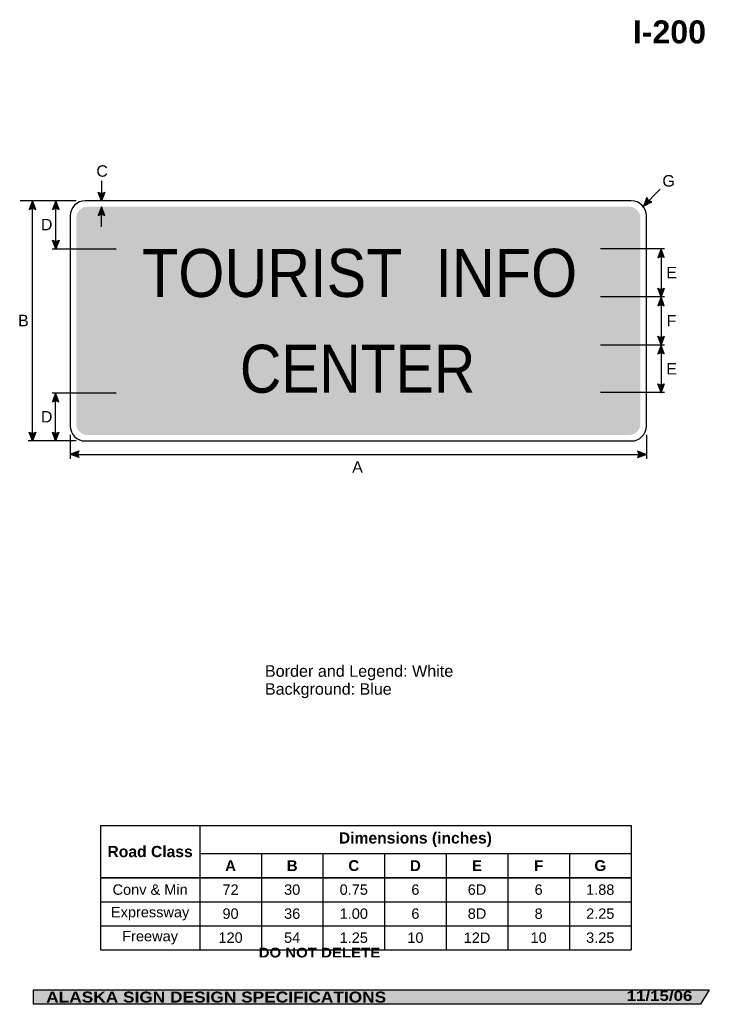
# Model space of a CAD drawing. Header units: feet. Extents: x 6 to 92, y 0 to 123.
import ezdxf
from ezdxf.enums import TextEntityAlignment as Align

# ---------------------------------------------------------------- set-up
doc = ezdxf.new("R2010")
doc.units = ezdxf.units.FT
doc.header["$MEASUREMENT"] = 0
doc.layers.add('Sign', color=7, linetype='Continuous')
doc.styles.add('ARIAL', font='arial.ttf')
doc.styles.add('ARIAL B', font='arialbd.ttf')
doc.styles.add('ARIAL BLACK B', font='ariblk.ttf')
doc.styles.add('ARIAL BLACK BI', font='ariblk.ttf')
doc.styles.add('FHWA SERIES D2000EX', font='txt')

# ---------------------------------------------------------------- blocks, each defined once
blk = doc.blocks.new('*T2')
at = {"color": 0, "linetype": 'ByBlock', "lineweight": -2, "transparency": 16777216}
for p, q in [((0, 0), (66.30637707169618, 0)), ((0, 0), (0, -15.50373480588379)), ((12.40637707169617, 0), (12.40637707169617, -15.50373480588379)), ((66.30637707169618, 0), (66.30637707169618, -15.50373480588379)), ((12.40637707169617, -3.503734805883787), (66.30637707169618, -3.503734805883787)), ((20.10637707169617, -3.503734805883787), (20.10637707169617, -15.50373480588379)), ((27.80637707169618, -3.503734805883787), (27.80637707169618, -15.50373480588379)), ((35.50637707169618, -3.503734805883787), (35.50637707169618, -15.50373480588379)), ((43.20637707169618, -3.503734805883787), (43.20637707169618, -15.50373480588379)), ((50.90637707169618, -3.503734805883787), (50.90637707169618, -15.50373480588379)), ((58.60637707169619, -3.503734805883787), (58.60637707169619, -15.50373480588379)), ((0, -6.503734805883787), (66.30637707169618, -6.503734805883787)), ((0, -9.503734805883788), (66.30637707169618, -9.503734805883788)), ((0, -12.50373480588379), (66.30637707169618, -12.50373480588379)), ((0, -15.50373480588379), (66.30637707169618, -15.50373480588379))]:
    blk.add_line(p, q, dxfattribs=at)
at = {"color": 18, "transparency": 16777216, "attachment_point": 5}
for s, insert, char_height, width, style in [('Dimensions (inches)', (39.35637707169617, -1.75186740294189), 1.399999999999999, 53.78000000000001, 'ARIAL B'), ('Road Class', (6.203188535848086, -3.25186740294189), 1.399999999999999, 12.28637707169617, 'ARIAL B'), ('A', (16.25637707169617, -5.003734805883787), 1.35, 7.58, 'ARIAL B'), ('B', (23.95637707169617, -5.003734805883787), 1.35, 7.58, 'ARIAL B'), ('C', (31.65637707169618, -5.003734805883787), 1.35, 7.58, 'ARIAL B'), ('D', (39.35637707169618, -5.003734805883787), 1.35, 7.58, 'ARIAL B'), ('E', (47.05637707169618, -5.003734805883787), 1.35, 7.58, 'ARIAL B'), ('F', (54.75637707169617, -5.003734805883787), 1.35, 7.58, 'ARIAL B'), ('G', (62.4563770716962, -5.003734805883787), 1.35, 7.58, 'ARIAL B'), ('Conv & Min', (6.203188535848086, -8.003734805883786), 1.3, 12.28637707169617, 'ARIAL'), ('72', (16.25637707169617, -8.003734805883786), 1.3, 7.58, 'ARIAL'), ('30', (23.95637707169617, -8.003734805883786), 1.3, 7.58, 'ARIAL'), ('0.75', (31.65637707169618, -8.003734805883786), 1.3, 7.58, 'ARIAL'), ('6', (39.35637707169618, -8.003734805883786), 1.3, 7.58, 'ARIAL'), ('6D', (47.05637707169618, -8.003734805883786), 1.3, 7.58, 'ARIAL'), ('6', (54.75637707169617, -8.003734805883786), 1.3, 7.58, 'ARIAL'), ('1.88', (62.4563770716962, -8.003734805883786), 1.3, 7.58, 'ARIAL'), ('Expressway', (6.203188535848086, -11.00373480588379), 1.3, 12.28637707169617, 'ARIAL'), ('90', (16.25637707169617, -11.00373480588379), 1.3, 7.58, 'ARIAL'), ('36', (23.95637707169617, -11.00373480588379), 1.3, 7.58, 'ARIAL'), ('1.00', (31.65637707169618, -11.00373480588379), 1.3, 7.58, 'ARIAL'), ('6', (39.35637707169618, -11.00373480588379), 1.3, 7.58, 'ARIAL'), ('8D', (47.05637707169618, -11.00373480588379), 1.3, 7.58, 'ARIAL'), ('8', (54.75637707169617, -11.00373480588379), 1.3, 7.58, 'ARIAL'), ('2.25', (62.4563770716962, -11.00373480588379), 1.3, 7.58, 'ARIAL'), ('Freeway', (6.203188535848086, -14.00373480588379), 1.3, 12.28637707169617, 'ARIAL'), ('120', (16.25637707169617, -14.00373480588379), 1.3, 7.58, 'ARIAL'), ('54', (23.95637707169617, -14.00373480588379), 1.3, 7.58, 'ARIAL'), ('1.25', (31.65637707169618, -14.00373480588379), 1.3, 7.58, 'ARIAL'), ('10', (39.35637707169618, -14.00373480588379), 1.3, 7.58, 'ARIAL'), ('12D', (47.05637707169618, -14.00373480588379), 1.3, 7.58, 'ARIAL'), ('10', (54.75637707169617, -14.00373480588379), 1.3, 7.58, 'ARIAL'), ('3.25', (62.4563770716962, -14.00373480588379), 1.3, 7.58, 'ARIAL')]:
    blk.add_mtext(s, dxfattribs=dict(at, insert=insert, char_height=char_height, width=width, style=style))

msp = doc.modelspace()

# ---------------------------------------------------------------- hatches: boundary and pattern name
h = msp.add_hatch(color=256)
h.dxf.hatch_style = 1
edge = h.paths.add_edge_path()
edge.add_line((16.2838014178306, 101.7571185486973), (15.87342381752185, 100.6681864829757))
edge.add_line((15.87342381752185, 100.6681864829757), (15.46588066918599, 101.7663344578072))
edge.add_arc((15.88162355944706, 102.3636812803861), 0.7277811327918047, 235.1627615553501, 303.5461345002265)
h = msp.add_hatch(color=256)
h.dxf.hatch_style = 1
edge = h.paths.add_edge_path()
edge.add_line((84.04806068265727, 101.0992475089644), (83.59752966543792, 100.0263054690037))
edge.add_line((83.59752966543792, 100.0263054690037), (84.64840966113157, 100.5436753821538))
edge.add_arc((84.75711255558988, 101.2632926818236), 0.7277811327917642, 193.0266678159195, 261.4100407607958, ccw=False)
h = msp.add_hatch(color=256)
h.dxf.hatch_style = 1
edge = h.paths.add_edge_path()
edge.add_line((7.660123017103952, 99.60399405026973), (7.249745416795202, 100.6929261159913))
edge.add_line((7.249745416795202, 100.6929261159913), (6.842202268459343, 99.59477814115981))
edge.add_arc((7.257945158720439, 98.99743131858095), 0.7277811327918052, 56.453865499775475, 124.83723844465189, ccw=False)
h = msp.add_hatch(color=256)
h.dxf.hatch_style = 1
edge = h.paths.add_edge_path()
edge.add_line((10.5824942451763, 99.59878566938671), (10.17211664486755, 100.6877177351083))
edge.add_line((10.17211664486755, 100.6877177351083), (9.764573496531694, 99.58956976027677))
edge.add_arc((10.1803163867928, 98.99222293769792), 0.7277811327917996, 56.45386549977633, 124.83723844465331, ccw=False)
at = {"true_color": 0xffffff}
h = msp.add_hatch(color=7, dxfattribs=at)
h.dxf.hatch_style = 1
edge = h.paths.add_edge_path()
edge.add_line((16.28382742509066, 98.85008418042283), (15.87344982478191, 99.9390162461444))
edge.add_line((15.87344982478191, 99.9390162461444), (15.46590667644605, 98.84086827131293))
edge.add_arc((15.88164956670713, 98.24352144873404), 0.7277811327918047, 56.453865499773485, 124.8372384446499, ccw=False)
h = msp.add_hatch(color=256)
h.dxf.hatch_style = 1
edge = h.paths.add_edge_path()
edge.add_line((10.5824942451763, 95.77664980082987), (10.17211664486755, 94.68771773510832))
edge.add_line((10.17211664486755, 94.68771773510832), (9.764573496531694, 95.7858657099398))
edge.add_arc((10.18031638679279, 96.38321253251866), 0.7277811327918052, 235.1627615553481, 303.5461345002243)
h = msp.add_hatch(color=256)
h.dxf.hatch_style = 1
edge = h.paths.add_edge_path()
edge.add_line((86.21622758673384, 93.59362338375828), (85.80584998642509, 94.68255544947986))
edge.add_line((85.80584998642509, 94.68255544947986), (85.3983068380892, 93.58440747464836))
edge.add_arc((85.81404972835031, 92.98706065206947), 0.7277811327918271, 56.453865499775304, 124.8372384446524, ccw=False)
h = msp.add_hatch(color=256)
h.dxf.hatch_style = 1
edge = h.paths.add_edge_path()
edge.add_line((86.21622758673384, 89.77148753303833), (85.80584998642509, 88.68255546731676))
edge.add_line((85.80584998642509, 88.68255546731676), (85.3983068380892, 89.78070344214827))
edge.add_arc((85.81404972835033, 90.37805026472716), 0.7277811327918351, 235.1627615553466, 303.5461345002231)
h = msp.add_hatch(color=256)
h.dxf.hatch_style = 1
edge = h.paths.add_edge_path()
edge.add_line((86.21622758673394, 87.59101922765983), (85.80584998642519, 88.6799512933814))
edge.add_line((85.80584998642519, 88.6799512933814), (85.39830683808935, 87.5818033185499))
edge.add_arc((85.81404972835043, 86.98445649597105), 0.7277811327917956, 56.45386549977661, 124.83723844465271, ccw=False)
h = msp.add_hatch(color=256)
h.dxf.hatch_style = 1
edge = h.paths.add_edge_path()
edge.add_line((86.21622758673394, 83.76888335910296), (85.80584998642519, 82.67995129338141))
edge.add_line((85.80584998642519, 82.67995129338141), (85.39830683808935, 83.7780992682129))
edge.add_arc((85.81404972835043, 84.37544609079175), 0.727781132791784, 235.1627615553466, 303.5461345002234)
h = msp.add_hatch(color=256)
h.dxf.hatch_style = 1
edge = h.paths.add_edge_path()
edge.add_line((86.21622758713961, 81.588415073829), (85.80584998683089, 82.67734713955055))
edge.add_line((85.80584998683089, 82.67734713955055), (85.39830683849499, 81.57919916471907))
edge.add_arc((85.81404972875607, 80.98185234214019), 0.7277811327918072, 56.45386549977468, 124.83723844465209, ccw=False)
h = msp.add_hatch(color=256)
h.dxf.hatch_style = 1
edge = h.paths.add_edge_path()
edge.add_line((86.21622758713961, 77.82878636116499), (85.80584998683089, 76.73985429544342))
edge.add_line((85.80584998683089, 76.73985429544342), (85.39830683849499, 77.83800227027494))
edge.add_arc((85.8140497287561, 78.43534909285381), 0.7277811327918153, 235.162761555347, 303.5461345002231)
h = msp.add_hatch(color=256)
h.dxf.hatch_style = 1
edge = h.paths.add_edge_path()
edge.add_line((10.5611646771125, 75.5935773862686), (10.15078707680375, 76.68250945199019))
edge.add_line((10.15078707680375, 76.68250945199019), (9.743243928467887, 75.5843614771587))
edge.add_arc((10.15898681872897, 74.98701465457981), 0.7277811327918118, 56.45386549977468, 124.8372384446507, ccw=False)
h = msp.add_hatch(color=256)
h.dxf.hatch_style = 1
edge = h.paths.add_edge_path()
edge.add_line((7.660123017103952, 71.78190418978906), (7.249745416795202, 70.69297212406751))
edge.add_line((7.249745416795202, 70.69297212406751), (6.842202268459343, 71.79112009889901))
edge.add_arc((7.257945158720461, 72.38846692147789), 0.7277811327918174, 235.1627615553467, 303.5461345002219)
h = msp.add_hatch(color=256)
h.dxf.hatch_style = 1
edge = h.paths.add_edge_path()
edge.add_line((10.5611646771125, 71.78190418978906), (10.15078707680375, 70.69297212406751))
edge.add_line((10.15078707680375, 70.69297212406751), (9.743243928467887, 71.79112009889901))
edge.add_arc((10.158986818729, 72.38846692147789), 0.7277811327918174, 235.1627615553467, 303.5461345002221)
h = msp.add_hatch(color=256)
h.dxf.hatch_style = 1
edge = h.paths.add_edge_path()
edge.add_line((13.06103848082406, 68.63302400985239), (11.97251668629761, 69.04448861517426))
edge.add_line((11.97251668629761, 69.04448861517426), (13.07107101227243, 69.45093514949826))
edge.add_arc((13.66800245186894, 69.03459606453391), 0.7277811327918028, 145.1055563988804, 213.4889293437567)
h = msp.add_hatch(color=256)
h.dxf.hatch_style = 1
edge = h.paths.add_edge_path()
edge.add_line((82.86695278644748, 68.61219067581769), (83.95547458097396, 69.02365528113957))
edge.add_line((83.95547458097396, 69.02365528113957), (82.8569202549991, 69.43010181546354))
edge.add_arc((82.2599888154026, 69.01376273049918), 0.7277811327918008, -33.488929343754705, 34.89444360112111, ccw=False)
at = {"layer": 'Sign', "true_color": 0x0000e3}
h = msp.add_hatch(color=172, dxfattribs=at)
edge = h.paths.add_edge_path(flags=0)
edge.add_spline(control_points=[(14.12251668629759, 99.94297212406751), (14.12251668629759, 99.94297212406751), (81.8225166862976, 99.94297212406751), (81.8225166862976, 99.94297212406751), (82.59519772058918, 99.94297212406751), (83.2225166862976, 99.31565315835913), (83.2225166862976, 98.54297212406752), (83.2225166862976, 98.54297212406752), (83.2225166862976, 72.84297212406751), (83.2225166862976, 72.84297212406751), (83.2225166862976, 72.07029108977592), (82.59519772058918, 71.44297212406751), (81.8225166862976, 71.44297212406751), (81.8225166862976, 71.44297212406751), (14.12251668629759, 71.44297212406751), (14.12251668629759, 71.44297212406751), (13.34983565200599, 71.44297212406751), (12.72251668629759, 72.07029108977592), (12.72251668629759, 72.84297212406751), (12.72251668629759, 72.84297212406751), (12.72251668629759, 98.54297212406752), (12.72251668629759, 98.54297212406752), (12.72251668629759, 99.31565315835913), (13.34983565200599, 99.94297212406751), (14.12251668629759, 99.94297212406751)], knot_values=[0, 0, 0, 0, 1, 1, 1, 2, 2, 2, 3, 3, 3, 4, 4, 4, 5, 5, 5, 6, 6, 6, 7, 7, 7, 8, 8, 8, 8], degree=3, periodic=0)
at = {"layer": 'Sign', "true_color": 0x000000}
msp.add_hatch(color=18, dxfattribs=at).paths.add_polyline_path([(7.399373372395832, 2.133735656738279), (91.84195454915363, 2.133735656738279), (90.75006357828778, 0.3343149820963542), (7.402168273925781, 0.3343149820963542)], flags=0)

# ---------------------------------------------------------------- linework, layer by layer
for p, q in [((15.75566499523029, 22.65521294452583), (82.06204206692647, 22.65521294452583)), ((15.75566499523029, 16.18054750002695), (82.06204206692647, 16.18054750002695)), ((15.75566499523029, 16.12240877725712), (82.06204206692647, 16.12240877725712))]:
    msp.add_line(p, q)
for points in [[(16.2838014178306, 101.7571185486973), (15.87342381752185, 100.6681864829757), (15.46588066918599, 101.7663344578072, 0.307560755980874), (16.2838014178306, 101.7571185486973, 4.141293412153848)], [(84.04806068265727, 101.0992475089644), (83.59752966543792, 100.0263054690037), (84.64840966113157, 100.5436753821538, -0.307560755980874), (84.04806068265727, 101.0992475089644, -4.141293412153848)], [(7.660123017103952, 99.60399405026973), (7.249745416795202, 100.6929261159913), (6.842202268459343, 99.59477814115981, -0.307560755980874), (7.660123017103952, 99.60399405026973, -4.141293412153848)], [(10.5824942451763, 99.59878566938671), (10.17211664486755, 100.6877177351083), (9.764573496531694, 99.58956976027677, -0.307560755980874), (10.5824942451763, 99.59878566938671, -4.141293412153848)], [(10.5824942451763, 95.77664980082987), (10.17211664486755, 94.68771773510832), (9.764573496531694, 95.7858657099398, 0.307560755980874), (10.5824942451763, 95.77664980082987, 4.141293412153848)], [(86.21622758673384, 93.59362338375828), (85.80584998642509, 94.68255544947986), (85.3983068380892, 93.58440747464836, -0.307560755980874), (86.21622758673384, 93.59362338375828, -4.141293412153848)], [(86.21622758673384, 89.77148753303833), (85.80584998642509, 88.68255546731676), (85.3983068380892, 89.78070344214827, 0.307560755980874), (86.21622758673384, 89.77148753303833, 4.141293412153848)], [(86.21622758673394, 87.59101922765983), (85.80584998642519, 88.6799512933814), (85.39830683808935, 87.5818033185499, -0.307560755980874), (86.21622758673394, 87.59101922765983, -4.141293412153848)], [(86.21622758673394, 83.76888335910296), (85.80584998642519, 82.67995129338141), (85.39830683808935, 83.7780992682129, 0.307560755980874), (86.21622758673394, 83.76888335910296, 4.141293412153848)], [(86.21622758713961, 81.588415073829), (85.80584998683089, 82.67734713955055), (85.39830683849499, 81.57919916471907, -0.307560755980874), (86.21622758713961, 81.588415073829, -4.141293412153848)], [(86.21622758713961, 77.82878636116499), (85.80584998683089, 76.73985429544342), (85.39830683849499, 77.83800227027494, 0.307560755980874), (86.21622758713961, 77.82878636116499, 4.141293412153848)], [(10.5611646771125, 75.5935773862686), (10.15078707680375, 76.68250945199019), (9.743243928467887, 75.5843614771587, -0.307560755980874), (10.5611646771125, 75.5935773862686, -4.141293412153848)], [(7.660123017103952, 71.78190418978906), (7.249745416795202, 70.69297212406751), (6.842202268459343, 71.79112009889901, 0.307560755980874), (7.660123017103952, 71.78190418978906, 4.141293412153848)], [(10.5611646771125, 71.78190418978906), (10.15078707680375, 70.69297212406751), (9.743243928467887, 71.79112009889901, 0.307560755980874), (10.5611646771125, 71.78190418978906, 4.141293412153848)], [(13.06103848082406, 68.63302400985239), (11.97251668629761, 69.04448861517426), (13.07107101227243, 69.45093514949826, 0.307560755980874), (13.06103848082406, 68.63302400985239, 4.141293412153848)], [(82.86695278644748, 68.61219067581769), (83.95547458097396, 69.02365528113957), (82.8569202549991, 69.43010181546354, -0.307560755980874), (82.86695278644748, 68.61219067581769, -4.141293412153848)]]:
    msp.add_lwpolyline(points, format="xyb")
at = {"color": 7, "true_color": 0xffffff}
msp.add_lwpolyline([(16.28382742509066, 98.85008418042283), (15.87344982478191, 99.9390162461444), (15.46590667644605, 98.84086827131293, -0.307560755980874), (16.28382742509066, 98.85008418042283, -4.141293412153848)], format="xyb", dxfattribs=at)
at = {"layer": 'Sign', "color": 18, "lineweight": -3, "true_color": 0x000000}
for p, q in [((15.87342381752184, 103.1681864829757), (15.87342381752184, 100.6681864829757)), ((83.5975296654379, 100.0263054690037), (85.71885000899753, 102.1476258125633)), ((12.72630791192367, 100.6929721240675), (5.726307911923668, 100.6929721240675)), ((12.72630791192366, 100.6929721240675), (6.72630791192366, 100.6929721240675)), ((7.249745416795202, 70.69292611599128), (7.249745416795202, 100.6929261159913)), ((10.17163341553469, 94.68771773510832), (10.17163341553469, 100.6877177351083)), ((9.72630791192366, 94.68901982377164), (12.72630791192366, 94.68901982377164)), ((86.23279228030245, 94.68901267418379), (83.2327922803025, 94.68901267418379)), ((85.80584998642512, 94.68255544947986), (85.80584998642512, 88.68255544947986)), ((86.23294631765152, 88.68255546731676), (83.23294631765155, 88.68255546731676)), ((85.80584998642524, 88.6799512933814), (85.80584998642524, 82.67995129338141)), ((86.23294631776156, 82.67734713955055), (83.23294631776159, 82.67734713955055)), ((85.80584998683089, 82.67734714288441), (85.80584998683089, 76.67734714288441)), ((9.72630791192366, 76.69553027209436), (12.72630791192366, 76.69553027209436)), ((10.15078707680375, 70.68250945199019), (10.15078707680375, 76.68250945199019)), ((86.23279228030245, 76.73985429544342), (83.2327922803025, 76.73985429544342)), ((11.97251668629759, 71.46115528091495), (11.97251668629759, 68.46115528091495)), ((83.9725166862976, 71.46115528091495), (83.9725166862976, 68.46115528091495)), ((12.72630791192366, 70.69297212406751), (6.72630791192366, 70.69297212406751)), ((11.95547458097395, 69.02365528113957), (83.95547458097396, 69.02365528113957))]:
    msp.add_line(p, q, dxfattribs=at)
at = {"layer": 'Sign', "color": 7, "lineweight": -3, "true_color": 0xffffff}
for p, q in [((15.8734498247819, 97.4390162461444), (15.8734498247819, 99.9390162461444)), ((83.22909303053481, 94.6956783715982), (78.22909303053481, 94.6956783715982)), ((12.72388472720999, 94.68526169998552), (17.72388472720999, 94.68526169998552)), ((83.22909303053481, 88.68526170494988), (78.22909303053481, 88.68526170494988)), ((83.22909303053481, 82.67484503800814), (78.22909303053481, 82.67484503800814)), ((12.72388472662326, 76.69567837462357), (17.72388472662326, 76.69567837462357)), ((83.22909303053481, 76.73734503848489), (78.22909303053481, 76.73734503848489))]:
    msp.add_line(p, q, dxfattribs=at)
at = {"layer": 'Sign', "color": 250, "lineweight": -3, "true_color": 0x1f1a17}
msp.add_lwpolyline([(7.399373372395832, 2.133735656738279), (91.84195454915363, 2.133735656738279), (90.75006357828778, 0.3343149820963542), (7.402168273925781, 0.3343149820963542)], close=True, dxfattribs=at)
at = {"layer": 'Sign', "color": 18, "lineweight": -3, "true_color": 0x000000}
msp.add_open_spline([(13.85251668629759, 100.6929721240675), (13.85251668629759, 100.6929721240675), (82.09251668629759, 100.6929721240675), (82.09251668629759, 100.6929721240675), (83.13011693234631, 100.6929721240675), (83.9725166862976, 99.85057237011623), (83.9725166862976, 98.81297212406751), (83.9725166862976, 98.81297212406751), (83.9725166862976, 72.57297212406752), (83.9725166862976, 72.57297212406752), (83.9725166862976, 71.5353718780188), (83.13011693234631, 70.69297212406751), (82.09251668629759, 70.69297212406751), (82.09251668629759, 70.69297212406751), (13.85251668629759, 70.69297212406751), (13.85251668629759, 70.69297212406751), (12.81491644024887, 70.69297212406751), (11.97251668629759, 71.5353718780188), (11.97251668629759, 72.57297212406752), (11.97251668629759, 72.57297212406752), (11.97251668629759, 98.81297212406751), (11.97251668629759, 98.81297212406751), (11.97251668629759, 99.85057237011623), (12.81491644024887, 100.6929721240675), (13.85251668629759, 100.6929721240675)], degree=3, knots=[0, 0, 0, 0, 1, 1, 1, 2, 2, 2, 3, 3, 3, 4, 4, 4, 5, 5, 5, 6, 6, 6, 7, 7, 7, 8, 8, 8, 8], dxfattribs=at)

# ---------------------------------------------------------------- block references
msp.add_blockref('*T2', (15.75566499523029, 22.65521294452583))

# ---------------------------------------------------------------- texts
at = {"layer": 'Sign', "color": 18, "true_color": 0x000000}
for s, height, style, p, p2 in [('I-200', 2.876726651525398, 'ARIAL B', (82.27478464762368, 120.3452796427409), (91.43478465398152, 120.3452796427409)), ('C', 1.427342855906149, 'ARIAL', (15.24471806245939, 103.6977616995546), (16.68471811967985, 103.6977616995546)), ('G', 1.43563083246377, 'ARIAL', (85.97388473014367, 102.4685950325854), (87.53388467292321, 102.4685950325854)), ('D', 1.427342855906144, 'ARIAL', (8.307218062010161, 97.00771773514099), (9.747218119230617, 97.00771773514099)), ('E', 1.438096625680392, 'ARIAL', (86.45305139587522, 91.00255544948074), (87.79305138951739, 91.00255544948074)), ('B', 1.438096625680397, 'ARIAL', (5.453051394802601, 85.012926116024), (6.793051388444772, 85.012926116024)), ('F', 1.429672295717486, 'ARIAL', (86.5030513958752, 84.99995129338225), (87.72305142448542, 84.99995129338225)), ('E', 1.438096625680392, 'ARIAL', (86.45305139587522, 78.99734714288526), (87.79305138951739, 78.99734714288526)), ('D', 1.427342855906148, 'ARIAL', (8.307218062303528, 73.00250945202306), (9.747218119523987, 73.00250945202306)), ('A', 1.43494520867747, 'ARIAL', (47.20637301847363, 66.71859503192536), (48.54637301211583, 66.71859503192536)), ('Border and Legend: White', 1.443374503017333, 'ARIAL', (36.30752516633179, 41.23925011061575), (59.84752584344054, 41.23925011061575)), ('Background: Blue', 1.436348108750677, 'ARIAL', (36.30752516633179, 38.99925011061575), (52.14752508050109, 38.99925011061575))]:
    msp.add_text(s, height=height, dxfattribs=dict(at, style=style)).set_placement(p, p2, align=Align.ALIGNED)
at = {"layer": 'Sign', "color": 7, "true_color": 0xffffff, "style": 'FHWA SERIES D2000EX'}
msp.add_text('TOURIST  INFO', height=5.996747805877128, rotation=0.021948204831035, dxfattribs=at).set_placement((20.94784305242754, 88.67484503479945), (75.33325967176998, 88.6956783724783), align=Align.ALIGNED)
at = {"layer": 'Sign', "color": 7, "true_color": 0xffffff}
for s, height, style, p, p2 in [('CENTER', 5.993036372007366, 'FHWA SERIES D2000EX', (33.18085001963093, 76.71651171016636), (62.5975166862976, 76.71651171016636)), ('DO NOT DELETE', 1.207680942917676, 'ARIAL BLACK B', (35.52856876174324, 6.188634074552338), (50.71190263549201, 6.188634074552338)), ('ALASKA SIGN DESIGN SPECIFICATIONS', 1.370356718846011, 'ARIAL BLACK BI', (8.970644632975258, 0.5521113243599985), (51.45731147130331, 0.5521113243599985)), ('11/15/06', 1.252900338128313, 'ARIAL BLACK BI', (81.50476242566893, 0.7667604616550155), (89.72809602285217, 0.7667604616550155))]:
    msp.add_text(s, height=height, dxfattribs=dict(at, style=style)).set_placement(p, p2, align=Align.ALIGNED)

doc.saveas('drawing.dxf')
